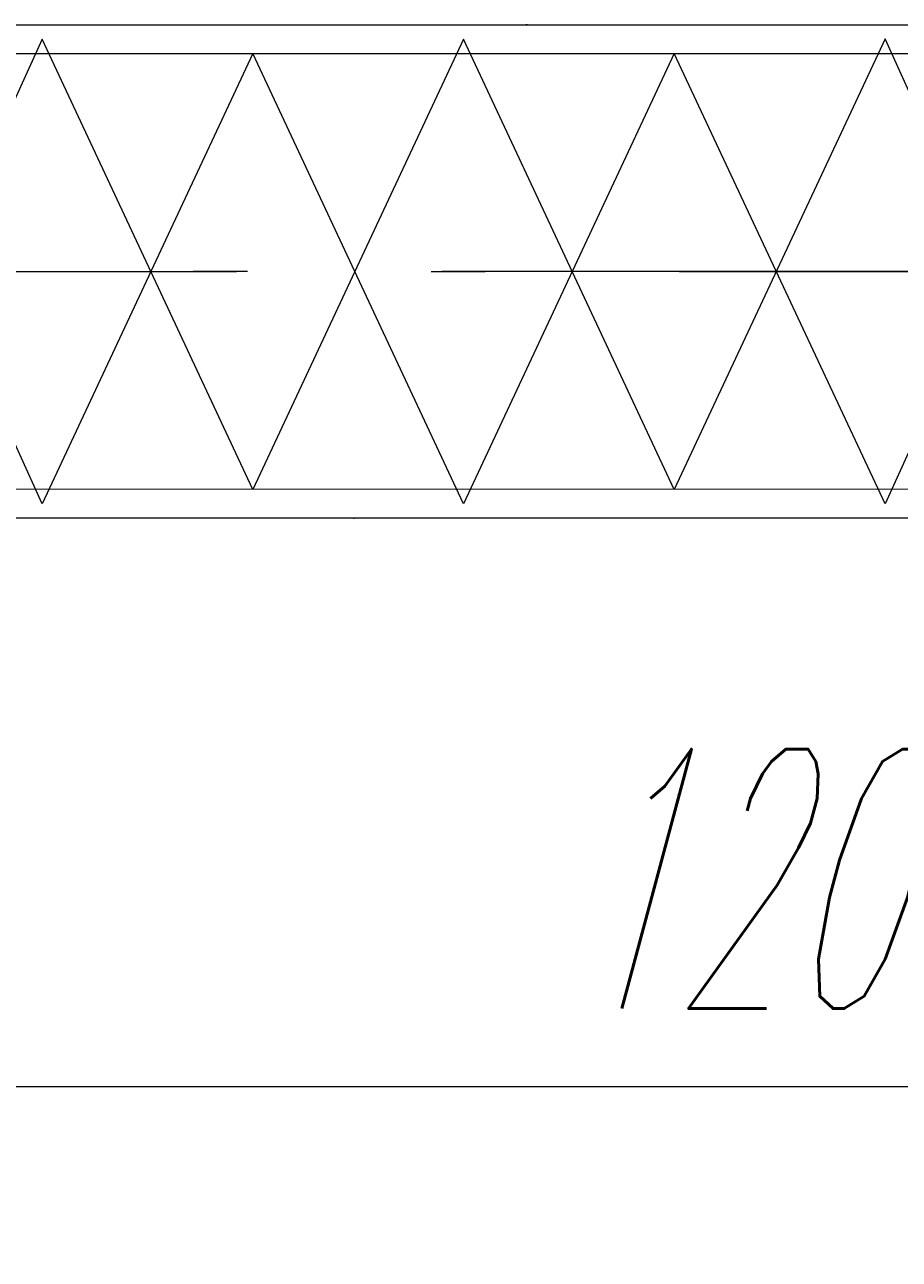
# Model space of a CAD drawing. Extents: x 8365 to 131642, y 1960 to 79602.
# Tile 62 of 121: x 82340 to 86387, y 5900 to 11611. Entities that reach past the tile are written whole.
import ezdxf
from ezdxf.enums import TextEntityAlignment as Align

# ---------------------------------------------------------------- set-up
doc = ezdxf.new("R2010")
doc.units = 0
doc.header["$LTSCALE"] = 100
doc.header["$MEASUREMENT"] = 0
doc.linetypes.add('CENTER', pattern=[50.5, 30, -9, 2.5, -9])
doc.layers.add('1', color=7, linetype='Continuous')
doc.layers.add('11', color=7, linetype='Continuous')
doc.styles.get("Standard").update_dxf_attribs({"font": 'txt', "bigfont": 'bigfont'})
doc.dimstyles.get("Standard").update_dxf_attribs({"dimtxt": 0.18, "dimasz": 0.18, "dimexe": 0.18, "dimexo": 0.0625, "dimgap": 0.09, "dimtad": 0, "dimtih": 1, "dimtoh": 1, "dimdec": 4, "dimzin": 0, "dimdsep": 46, "dimtxsty": 'Standard', "dimcen": 0.09, "dimadec": 0, "dimazin": 0, "dimtfac": 1, "dimtdec": 4, "dimtofl": 0, "dimtmove": 0, "dimatfit": 0, "dimfxl": 1, "dimtolj": 1, "dimtzin": 0, "dimarcsym": 0})

# ---------------------------------------------------------------- blocks, each defined once
blk = doc.blocks.new('*G2')
at = {"layer": '11', "color": 7, "linetype": 'Continuous', "lineweight": 9}
for p, q in [((80442.2, 11611.5), (92218.8, 11611.5)), ((80442.2, 11478.5), (92198.5, 11478.5)), ((92198.5, 9461.5), (80442.2, 9462.2)), ((92198.5, 9328.5), (80403.8, 9329.2))]:
    blk.add_line(p, q, dxfattribs=at)
at = {"layer": '11', "color": 7, "linetype": 'CENTER', "lineweight": 9}
for p, q in [((82420.4, 11545.1), (81445.4, 9395)), ((82420.4, 9394.8), (81445.4, 11544.9)), ((83395.4, 9461.6), (82420.4, 11545.1)), ((84370.4, 11545.2), (83395.4, 9461.6)), ((85345.4, 9461.8), (84370.4, 11545.2)), ((86320.4, 11545.3), (85345.4, 9461.8)), ((87295.4, 9395.4), (86320.4, 11545.3)), ((87295.4, 11544.5), (86320.4, 9394.6)), ((83395.4, 11478.3), (82420.4, 9394.8)), ((84370.4, 9394.7), (83395.4, 11478.3)), ((85345.4, 11478.2), (84370.4, 9394.7)), ((86320.4, 9394.6), (85345.4, 11478.2)), ((92320.4, 10470), (80320.4, 10470)), ((80320.4, 10470), (92320.4, 10470))]:
    blk.add_line(p, q, dxfattribs=at)
at = {"layer": '11', "color": 7, "linetype": 'Continuous', "lineweight": 9}
for centre, radius, start, end in [((84658.3, 11545.4), 66, 82.9175, 90.0286), ((83866.6, 9395.7), 66.8, -97.0381, -90.0031)]:
    blk.add_arc(centre, radius, start, end, dxfattribs=at)
blk = doc.blocks.new('*D132')
at = {"layer": '1', "color": 7, "linetype": 'Continuous', "lineweight": 9}
for p, q in [((92320.4, 5900), (92320.4, 10745)), ((80320.4, 6700), (92320.4, 6700))]:
    blk.add_line(p, q, dxfattribs=at)
at = {"layer": '1', "color": 7, "linetype": 'Continuous', "lineweight": 9, "oblique": 15, "width": 0.5}
blk.add_text('12000', height=1200, dxfattribs=at).set_placement((84820.4, 6700), align=Align.BOTTOM_LEFT)

msp = doc.modelspace()

# ---------------------------------------------------------------- block references
at = {"color": 7, "linetype": 'Continuous', "lineweight": 9}
msp.add_blockref('*G2', (0, 0), dxfattribs=at)

# ---------------------------------------------------------------- dimensions: what is measured, and where the dimension line sits
at = {"layer": '1', "color": 7, "linetype": 'Continuous', "lineweight": 9}
dim = msp.add_linear_dim(base=(80320.3561, 6700), p1=(80320.3561, 6700), p2=(92320.35597, 10744.95423), text='12000', dimstyle='Standard', dxfattribs=at)
dim.commit()
dim.dimension.update_dxf_attribs({"geometry": '*D132', "text_midpoint": (86320.35603, 6700)})

doc.saveas('drawing.dxf')
